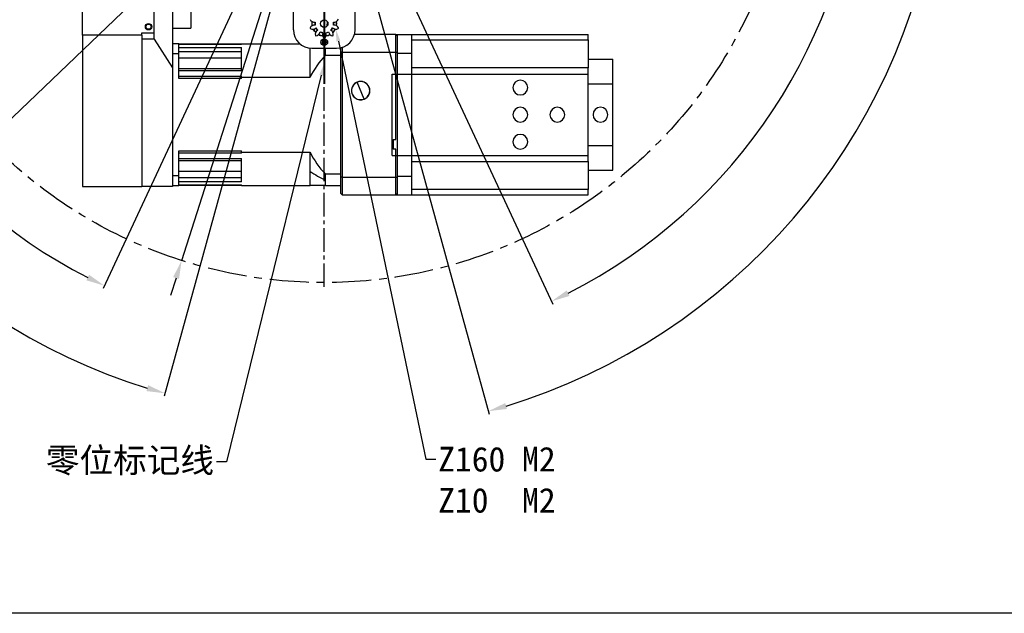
# Model space of a CAD drawing. Header units: millimetres. Extents: x 98673 to 101395, y 28002 to 29954.
# Tile 2 of 43: x 99190 to 99988, y 28028 to 28510. Entities that reach past the tile are written whole.
import ezdxf
from ezdxf import colors
from ezdxf.entities.mleader import LeaderData, LeaderLine
from ezdxf.math import Vec2, Vec3

# ---------------------------------------------------------------- set-up
doc = ezdxf.new("R2010")
doc.units = ezdxf.units.MM
doc.linetypes.add('CENTER', pattern=[50.8, 31.75, -6.35, 6.35, -6.35])
doc.linetypes.add('CENTER2', pattern=[28.575, 19.05, -3.175, 3.175, -3.175])
doc.layers.add('标注', color=3, linetype='Continuous', lineweight=25)
doc.layers.add('点划线', color=1, linetype='CENTER', lineweight=25)
doc.styles.get("Standard").update_dxf_attribs({"font": 'SimSun.ttf'})
doc.dimstyles.new('ISO-25', dxfattribs={"dimscale": 2.5, "dimtxt": 8, "dimasz": 6, "dimexe": 1, "dimexo": 0, "dimgap": 1.5, "dimtad": 1, "dimtoh": 1, "dimdsep": 46, "dimtxsty": 'Standard', "dimcen": 2.5, "dimclrd": 3, "dimclre": 3, "dimclrt": 3, "dimadec": 0, "dimazin": 0, "dimtfac": 1, "dimtmove": 0, "dimatfit": 3, "dimfxl": 0, "dimarcsym": 0})

# ---------------------------------------------------------------- blocks, each defined once
blk = doc.blocks.new('*U51')
at = {"layer": '点划线', "color": 0, "linetype": 'CENTER2', "lineweight": -3, "transparency": 16777216}
for p, q in [((0, 76), (0, 383.5)), ((-383.5, 0), (-76, 0)), ((76, 0), (383.5, 0)), ((0, -383.5), (0, -76))]:
    blk.add_line(p, q, dxfattribs=at)
at = {"layer": '点划线', "color": 0, "linetype": 'Continuous', "lineweight": -3, "transparency": 16777216}
for p, q in [((0, -38), (0, 38)), ((-38, 0), (38, 0))]:
    blk.add_line(p, q, dxfattribs=at)
blk = doc.blocks.new('*D52')
at = {"layer": 'Defpoints', "color": 0, "lineweight": -3, "transparency": 16777216}
for p in [(99509.8, 28791.17), (99436.67, 28676.5), (99436.67, 28676.5), (99494.15, 28553.24), (99834.46, 28497.93)]:
    blk.add_point(p, dxfattribs=at)
at = {"layer": '标注', "color": 3, "lineweight": -2, "transparency": 16777216}
for p, q in [((99509.8, 28791.17), (99672.47, 29046.24)), ((99494.15, 28553.24), (99622, 28279.06))]:
    blk.add_line(p, q, dxfattribs=at)
blk.add_arc((99436.67, 28676.5), 436.03, 296.97116, 55.50088, dxfattribs=at)
at = {"layer": '标注', "color": 3, "lineweight": -3, "transparency": 16777216}
for points in [[(99682.25, 29033.76), (99685.02, 29037.93), (99671.13, 29044.13)], [(99635.52, 28285.65), (99633.33, 28290.15), (99620.95, 28281.33)]]:
    blk.add_solid(points, dxfattribs=at)
at = {"layer": '标注', "color": 3, "lineweight": -3, "transparency": 16777216, "insert": (99857.99, 28842.51), "char_height": 20, "width": 479.6581, "attachment_point": 5, "rotation": 291.50568}
blk.add_mtext('122°（电子限位）', dxfattribs=at)
blk = doc.blocks.new('*D53')
at = {"layer": 'Defpoints', "color": 0, "lineweight": -3, "transparency": 16777216}
for p in [(99509.8, 28791.17), (99436.67, 28676.5), (99436.67, 28676.5), (99472.71, 28545.36), (99868.95, 28420.86)]:
    blk.add_point(p, dxfattribs=at)
at = {"layer": '标注', "color": 3, "lineweight": -2, "transparency": 16777216}
for p, q in [((99509.8, 28791.17), (99708.06, 29102.04)), ((99472.71, 28545.36), (99570.4, 28189.83))]:
    blk.add_line(p, q, dxfattribs=at)
blk.add_arc((99436.67, 28676.5), 502.21, 287.07589, 55.76067, dxfattribs=at)
at = {"layer": '标注', "color": 3, "lineweight": -3, "transparency": 16777216}
for points in [[(99717.87, 29089.59), (99720.62, 29093.76), (99706.72, 29099.93)], [(99584.84, 28194.03), (99583.44, 28198.83), (99569.74, 28192.24)]]:
    blk.add_solid(points, dxfattribs=at)
at = {"layer": '标注', "color": 3, "lineweight": -3, "transparency": 16777216, "insert": (99918.38, 28870.38), "char_height": 20, "width": 519.0828, "attachment_point": 5, "rotation": 291.92403}
blk.add_mtext('132°（机械限位）', dxfattribs=at)
blk = doc.blocks.new('*D54')
at = {"layer": 'Defpoints', "color": 0, "lineweight": -3, "transparency": 16777216}
for p in [(99363.54, 28791.17), (99436.67, 28676.5), (99436.67, 28676.5), (99400.64, 28545.36), (99017.33, 28428.51)]:
    blk.add_point(p, dxfattribs=at)
at = {"layer": '标注', "color": 3, "lineweight": -2, "transparency": 16777216}
for p, q in [((99363.54, 28791.17), (99173.36, 29089.37)), ((99400.64, 28545.36), (99306.93, 28204.32))]:
    blk.add_line(p, q, dxfattribs=at)
blk.add_arc((99436.67, 28676.5), 487.19, 124.29212, 252.87133, dxfattribs=at)
at = {"layer": '标注', "color": 3, "lineweight": -3, "transparency": 16777216}
for points in [[(99160.81, 29081.09), (99163.56, 29076.92), (99174.71, 29087.26)], [(99293.89, 28213.33), (99292.49, 28208.52), (99307.59, 28206.73)]]:
    blk.add_solid(points, dxfattribs=at)
at = {"layer": '标注', "color": 3, "lineweight": -3, "transparency": 16777216, "insert": (98957.61, 28833.82), "char_height": 20, "width": 499.0274, "attachment_point": 5, "rotation": 71.82014}
blk.add_mtext('132°（机械限位）', dxfattribs=at)
blk = doc.blocks.new('*D55')
at = {"layer": 'Defpoints', "color": 0, "lineweight": -3, "transparency": 16777216}
for p in [(99363.54, 28791.17), (99436.67, 28676.5), (99436.67, 28676.5), (99379.2, 28553.24), (99051.67, 28503.67)]:
    blk.add_point(p, dxfattribs=at)
at = {"layer": '标注', "color": 3, "lineweight": -2, "transparency": 16777216}
for p, q in [((99363.54, 28791.17), (99208.41, 29034.42)), ((99379.2, 28553.24), (99257.26, 28291.76))]:
    blk.add_line(p, q, dxfattribs=at)
blk.add_arc((99436.67, 28676.5), 422.02, 124.56457, 242.96339, dxfattribs=at)
at = {"layer": '标注', "color": 3, "lineweight": -3, "transparency": 16777216}
for points in [[(99195.87, 29026.11), (99198.63, 29021.94), (99209.75, 29032.31)], [(99245.94, 28302.85), (99243.74, 28298.36), (99258.32, 28294.03)]]:
    blk.add_solid(points, dxfattribs=at)
at = {"layer": '标注', "color": 3, "lineweight": -3, "transparency": 16777216, "insert": (99017.76, 28807.24), "char_height": 20, "width": 601.6642, "attachment_point": 5, "rotation": 72.66774}
blk.add_mtext('122°（电子限位）', dxfattribs=at)
blk = doc.blocks.new('*D69')
at = {"layer": 'Defpoints', "color": 0, "lineweight": -3, "transparency": 16777216}
for p in [(99554.97, 28743.59), (99318.37, 28609.41)]:
    blk.add_point(p, dxfattribs=at)
at = {"layer": '标注', "color": 3, "lineweight": -2, "transparency": 16777216}
for p, q in [((99568.02, 28750.99), (99581.07, 28758.39)), ((99554.97, 28743.59), (99318.37, 28609.41)), ((98961.87, 28407.24), (99305.32, 28602.01)), ((98819.46, 28407.24), (98961.87, 28407.24))]:
    blk.add_line(p, q, dxfattribs=at)
at = {"layer": '标注', "color": 3, "lineweight": -3, "transparency": 16777216}
for points in [[(99566.79, 28753.16), (99569.25, 28748.82), (99554.97, 28743.59)], [(99304.09, 28604.19), (99306.56, 28599.84), (99318.37, 28609.41)]]:
    blk.add_solid(points, dxfattribs=at)
at = {"layer": '标注', "color": 3, "lineweight": -3, "transparency": 16777216, "insert": (98888.79, 28440.89), "char_height": 20, "width": 147.8801, "attachment_point": 5}
blk.add_mtext('∅272\\P安装分布圆', dxfattribs=at)
blk = doc.blocks.new('*D70')
at = {"layer": 'Defpoints', "color": 0, "lineweight": -3, "transparency": 16777216}
for p in [(99344.3, 28583.96), (99336.71, 28576.71)]:
    blk.add_point(p, dxfattribs=at)
at = {"layer": '标注', "color": 3, "lineweight": -2, "transparency": 16777216}
for p, q in [((99355.14, 28594.33), (99365.98, 28604.7)), ((99344.3, 28583.96), (99336.71, 28576.71)), ((99029, 28282.44), (99325.87, 28566.34)), ((98884.81, 28282.44), (99029, 28282.44))]:
    blk.add_line(p, q, dxfattribs=at)
blk.add_arc((99340.51, 28580.33), 5.25, 196.43702, 309.13883, dxfattribs=at)
at = {"layer": '标注', "color": 3, "lineweight": -3, "transparency": 16777216}
for points in [[(99353.41, 28596.14), (99356.87, 28592.52), (99344.3, 28583.96)], [(99324.14, 28568.15), (99327.6, 28564.53), (99336.71, 28576.71)]]:
    blk.add_solid(points, dxfattribs=at)
at = {"layer": '标注', "color": 3, "lineweight": -3, "transparency": 16777216, "insert": (98955.03, 28316.04), "char_height": 20, "width": 564.0835, "attachment_point": 5}
blk.add_mtext('12-M12*30\\P车体安装孔', dxfattribs=at)
blk = doc.blocks.new('*D71')
at = {"layer": 'Defpoints', "color": 0, "lineweight": -3, "transparency": 16777216}
for p in [(99552.28, 29038.49), (99321.06, 28314.52)]:
    blk.add_point(p, dxfattribs=at)
at = {"layer": '标注', "color": 3, "lineweight": -2, "transparency": 16777216}
for p, q in [((99568.07, 29087.9), (99556.85, 29052.78)), ((99680.87, 29087.9), (99568.07, 29087.9)), ((99321.06, 28314.52), (99552.28, 29038.49)), ((99316.5, 28300.23), (99311.93, 28285.94))]:
    blk.add_line(p, q, dxfattribs=at)
at = {"layer": '标注', "color": 3, "lineweight": -3, "transparency": 16777216}
for points in [[(99554.47, 29053.54), (99559.23, 29052.02), (99552.28, 29038.49)], [(99314.12, 28300.99), (99318.88, 28299.47), (99321.06, 28314.52)]]:
    blk.add_solid(points, dxfattribs=at)
at = {"layer": '标注', "color": 3, "lineweight": -3, "transparency": 16777216, "insert": (99626.34, 29121.56), "char_height": 20, "width": 450.2726, "attachment_point": 5}
blk.add_mtext('∅760\\P回转直径', dxfattribs=at)

msp = doc.modelspace()

# ---------------------------------------------------------------- linework, layer by layer
at = {"color": 7, "linetype": 'Continuous', "lineweight": 25}
for p, q in [((99240.673, 28497.127), (99240.673, 28759.001)), ((99298.673, 28499.001), (99298.673, 28594.103)), ((99313.673, 28573.674), (99313.673, 28470.563)), ((99328.473, 28540.874), (99328.473, 28502.874)), ((99411.673, 28501.501), (99411.673, 28520.998)), ((99461.673, 28501.501), (99461.673, 28520.998)), ((99426.773, 28506.501), (99426.904, 28508.105)), ((99429.159, 28507.645), (99429.073, 28506.501)), ((99429.173, 28506.501), (99429.262, 28507.655)), ((99439.083, 28504.715), (99439.256, 28508.027)), ((99444.077, 28507.695), (99444.173, 28506.501)), ((99444.273, 28506.501), (99444.18, 28507.684)), ((99446.433, 28508.157), (99446.573, 28506.501)), ((99288.673, 28497.127), (99288.673, 28499.001)), ((99288.673, 28499.001), (99298.673, 28499.001)), ((99298.673, 28494.001), (99298.673, 28499.001)), ((99313.673, 28502.874), (99328.473, 28502.874)), ((99426.773, 28506.501), (99426.673, 28506.501)), ((99426.912, 28504.846), (99426.773, 28506.501)), ((99429.073, 28506.501), (99429.165, 28505.318)), ((99429.173, 28506.501), (99429.073, 28506.501)), ((99429.268, 28505.308), (99429.173, 28506.501)), ((99435.158, 28499.054), (99435.478, 28498.996)), ((99444.173, 28506.501), (99444.083, 28505.347)), ((99444.173, 28506.501), (99444.273, 28506.501)), ((99444.187, 28505.365), (99444.273, 28506.501)), ((99446.573, 28506.501), (99446.442, 28504.898)), ((99446.573, 28506.501), (99446.673, 28506.501)), ((99288.673, 28497.127), (99240.673, 28497.127)), ((99240.673, 28497.127), (99240.673, 28374.294)), ((99288.673, 28497.127), (99288.673, 28374.294)), ((99298.673, 28494.001), (99288.673, 28494.001)), ((99288.673, 28494.001), (99288.673, 28374.294)), ((99298.673, 28494.001), (99313.673, 28470.563)), ((99435.423, 28491.501), (99435.173, 28491.501)), ((99436.673, 28491.501), (99435.423, 28491.501)), ((99436.673, 28491.501), (99437.923, 28491.501)), ((99437.923, 28491.501), (99438.173, 28491.501)), ((99494.673, 28497.665), (99461.174, 28497.665)), ((99494.673, 28483.471), (99494.673, 28497.665)), ((99494.673, 28497.665), (99495.673, 28496.665)), ((99494.673, 28497.665), (99495.673, 28497.665)), ((99495.673, 28497.665), (99507.673, 28497.665)), ((99495.673, 28497.665), (99495.673, 28482.665)), ((99507.673, 28482.665), (99507.673, 28497.665)), ((99507.673, 28497.665), (99650.673, 28497.665)), ((99507.673, 28493.437), (99650.673, 28493.437)), ((99650.673, 28493.437), (99650.673, 28497.665)), ((99650.673, 28493.437), (99650.673, 28470.594)), ((99318.673, 28490.165), (99313.673, 28490.165)), ((99318.673, 28482.362), (99318.673, 28490.165)), ((99318.673, 28490.165), (99369.673, 28490.165)), ((99369.673, 28489.674), (99318.673, 28489.674)), ((99318.673, 28487.013), (99369.673, 28487.013)), ((99369.673, 28483.668), (99318.673, 28483.668)), ((99369.673, 28489.674), (99369.673, 28490.165)), ((99369.673, 28490.165), (99416.85, 28490.165)), ((99369.673, 28468.322), (99369.673, 28487.013)), ((99425.173, 28462.976), (99425.173, 28486.577)), ((99426.673, 28486.501), (99446.673, 28486.501)), ((99437.673, 28480.819), (99437.673, 28486.501)), ((99450.173, 28483.126), (99450.173, 28486.915)), ((99450.173, 28382.205), (99450.173, 28483.126)), ((99451.173, 28487.192), (99451.173, 28483.471)), ((99451.173, 28483.471), (99451.173, 28381.859)), ((99451.173, 28483.471), (99494.673, 28483.471)), ((99494.673, 28412.665), (99494.673, 28483.471)), ((99495.673, 28482.665), (99507.673, 28482.665)), ((99495.673, 28482.665), (99495.673, 28382.665)), ((99507.673, 28382.665), (99507.673, 28482.665)), ((99313.673, 28482.362), (99318.673, 28482.362)), ((99318.673, 28461.97), (99318.673, 28482.362)), ((99369.673, 28478.627), (99318.673, 28478.627)), ((99437.673, 28480.819), (99450.173, 28480.819)), ((99650.673, 28477.665), (99670.673, 28477.665)), ((99670.673, 28457.665), (99670.673, 28477.665)), ((99313.673, 28470.563), (99313.673, 28374.294)), ((99318.673, 28470.127), (99369.673, 28470.127)), ((99369.673, 28468.322), (99318.673, 28468.322)), ((99650.673, 28470.594), (99507.673, 28470.594)), ((99650.673, 28465.654), (99650.673, 28470.594)), ((99318.673, 28463.891), (99369.673, 28463.891)), ((99369.673, 28461.97), (99318.673, 28461.97)), ((99369.673, 28462.976), (99369.673, 28463.891)), ((99369.673, 28461.97), (99369.673, 28462.976)), ((99369.673, 28462.976), (99425.173, 28462.976)), ((99463.366, 28458.96), (99463.309, 28459.097)), ((99468.98, 28445.371), (99463.366, 28458.96)), ((99491.673, 28465.654), (99650.673, 28465.654)), ((99491.673, 28399.677), (99491.673, 28465.654)), ((99650.673, 28399.677), (99650.673, 28465.654)), ((99650.673, 28457.665), (99670.673, 28457.665)), ((99670.673, 28407.665), (99670.673, 28457.665)), ((99468.98, 28445.371), (99469.037, 28445.234)), ((99492.673, 28412.665), (99494.673, 28412.665)), ((99492.673, 28412.665), (99492.673, 28404.665)), ((99318.673, 28403.361), (99369.673, 28403.361)), ((99318.673, 28382.969), (99318.673, 28403.361)), ((99369.673, 28402.355), (99369.673, 28403.361)), ((99494.673, 28404.665), (99492.673, 28404.665)), ((99494.673, 28381.859), (99494.673, 28404.665)), ((99650.673, 28407.665), (99670.673, 28407.665)), ((99670.673, 28387.665), (99670.673, 28407.665)), ((99369.673, 28401.439), (99318.673, 28401.439)), ((99318.673, 28397.009), (99369.673, 28397.009)), ((99369.673, 28395.203), (99318.673, 28395.203)), ((99369.673, 28402.355), (99425.173, 28402.355)), ((99369.673, 28401.439), (99369.673, 28402.355)), ((99369.673, 28378.318), (99369.673, 28397.009)), ((99425.173, 28386.703), (99425.173, 28402.355)), ((99491.673, 28399.677), (99650.673, 28399.677)), ((99507.673, 28394.737), (99650.673, 28394.737)), ((99650.673, 28394.737), (99650.673, 28399.677)), ((99650.673, 28394.737), (99650.673, 28371.894)), ((99650.673, 28387.665), (99670.673, 28387.665)), ((99318.673, 28382.969), (99313.673, 28382.969)), ((99369.673, 28386.703), (99318.673, 28386.703)), ((99318.673, 28375.165), (99318.673, 28382.969)), ((99318.673, 28381.662), (99369.673, 28381.662)), ((99425.173, 28375.165), (99425.173, 28386.703)), ((99450.173, 28384.512), (99437.673, 28384.512)), ((99437.673, 28379.632), (99437.673, 28384.512)), ((99437.673, 28375.165), (99437.673, 28379.632)), ((99450.173, 28368.665), (99450.173, 28382.205)), ((99494.673, 28381.859), (99451.173, 28381.859)), ((99451.173, 28381.859), (99451.173, 28367.665)), ((99494.673, 28367.665), (99494.673, 28381.859)), ((99495.673, 28382.665), (99495.673, 28367.665)), ((99507.673, 28382.665), (99495.673, 28382.665)), ((99507.673, 28367.665), (99507.673, 28382.665)), ((99240.673, 28374.294), (99288.673, 28374.294)), ((99308.673, 28374.294), (99288.673, 28374.294)), ((99313.673, 28374.294), (99308.673, 28374.294)), ((99313.673, 28375.165), (99318.673, 28375.165)), ((99369.673, 28378.318), (99318.673, 28378.318)), ((99318.673, 28375.657), (99369.673, 28375.657)), ((99369.673, 28375.165), (99318.673, 28375.165)), ((99369.673, 28375.165), (99369.673, 28375.657)), ((99369.673, 28375.165), (99425.173, 28375.165)), ((99437.673, 28375.165), (99425.173, 28375.165)), ((99437.673, 28375.165), (99450.173, 28375.165)), ((99650.673, 28371.894), (99507.673, 28371.894)), ((99650.673, 28367.665), (99650.673, 28371.894)), ((99450.173, 28368.665), (99451.173, 28367.665)), ((99451.173, 28367.665), (99494.673, 28367.665)), ((99494.673, 28367.665), (99495.673, 28368.665)), ((99494.673, 28367.665), (99495.673, 28367.665)), ((99495.673, 28367.665), (99507.673, 28367.665)), ((99507.673, 28367.665), (99650.673, 28367.665))]:
    msp.add_line(p, q, dxfattribs=at)
at = {"lineweight": 30}
msp.add_line((101368.087, 28028.326), (98744.44, 28028.326), dxfattribs=at)
at = {"color": 7, "linetype": 'Continuous', "lineweight": 25, "flags": 128}
for points in [[(99429.705, 28499.329), (99428.667, 28500.509), (99427.721, 28502.044)], [(99429.922, 28503.01), (99430.731, 28501.763), (99431.295, 28501.132)], [(99431.384, 28501.184), (99430.809, 28501.825), (99429.999, 28503.079)], [(99435.519, 28499.091), (99435.004, 28499.189), (99433.98, 28499.502)], [(99443.364, 28503.114), (99442.537, 28501.825), (99441.99, 28501.212)], [(99442.079, 28501.16), (99442.615, 28501.763), (99443.442, 28503.046)], [(99445.648, 28502.091), (99444.954, 28500.896), (99443.744, 28499.43)], [(99451.173, 28483.471), (99451.048, 28483.428), (99450.923, 28483.385), (99450.798, 28483.342), (99450.673, 28483.299), (99450.548, 28483.256), (99450.423, 28483.212), (99450.298, 28483.169), (99450.173, 28483.126)], [(99494.673, 28483.471), (99494.798, 28483.428), (99494.923, 28483.385), (99495.048, 28483.342), (99495.173, 28483.299), (99495.298, 28483.256), (99495.423, 28483.212), (99495.548, 28483.169), (99495.673, 28483.126)], [(99451.173, 28381.859), (99451.048, 28381.903), (99450.923, 28381.946), (99450.798, 28381.989), (99450.673, 28382.032), (99450.548, 28382.075), (99450.423, 28382.118), (99450.298, 28382.162), (99450.173, 28382.205)], [(99494.673, 28381.859), (99494.798, 28381.903), (99494.923, 28381.946), (99495.048, 28381.989), (99495.173, 28382.032), (99495.298, 28382.075), (99495.423, 28382.118), (99495.548, 28382.162), (99495.673, 28382.205)]]:
    msp.add_lwpolyline(points, dxfattribs=at)
at = {"color": 7, "linetype": 'Continuous', "lineweight": 25}
for centre, radius in [((99294.173, 28504.001), 2.6), ((99436.673, 28506.501), 3), ((99294.173, 28504.001), 2.1), ((99436.673, 28491.501), 2.75), ((99436.673, 28491.501), 1.6)]:
    msp.add_circle(centre, radius, dxfattribs=at)
for centre, radius, start, end in [((99428.798, 28511.628), 4, 205.059686, 276.681898), ((99436.673, 28506.501), 10, 170.471943, 189.831032), ((99436.673, 28506.501), 7.499, 171.147151, 189.155824), ((99444.521, 28511.67), 4, 263.621077, 335.243289), ((99436.673, 28506.501), 7.499, 351.147151, 9.155824), ((99436.673, 28506.501), 10, 350.471943, 9.831032), ((99426.673, 28501.501), 15, 180, 270), ((99428.825, 28501.333), 4, 83.621077, 155.243289), ((99436.673, 28506.501), 12, 196.924882, 199.378093), ((99427.288, 28506.02), 4, 241.059686, 312.681898), ((99436.673, 28506.501), 9.9, 206.676974, 225.626001), ((99433.362, 28497.707), 4, 119.621077, 191.243289), ((99429.363, 28500.596), 4, 277.059686, 348.681898), ((99436.673, 28506.501), 7.499, 207.147151, 225.155824), ((99436.673, 28506.501), 7.499, 243.147151, 261.155824), ((99439.163, 28497.441), 4, 155.621077, 227.243289), ((99434.23, 28497.427), 4, 313.059686, 24.681898), ((99436.673, 28506.501), 7.499, 279.147151, 297.155824), ((99436.673, 28506.501), 7.6, 279.348051, 296.954924), ((99444.013, 28500.635), 4, 191.621077, 263.243289), ((99436.673, 28506.501), 7.499, 315.147151, 333.155824), ((99440.03, 28497.725), 4, 349.059686, 60.681898), ((99446.06, 28506.07), 4, 227.621077, 299.243289), ((99436.673, 28506.501), 9.9, 314.676974, 333.626001), ((99444.548, 28501.375), 4, 25.059686, 96.681898), ((99446.673, 28501.501), 15, 270, 0), ((99436.673, 28506.501), 12, 340.924882, 343.378093), ((99436.673, 28506.501), 12, 232.924882, 235.378093), ((99436.673, 28506.501), 10, 242.471943, 261.831032), ((99436.673, 28506.501), 9.9, 242.676974, 261.626001), ((99436.673, 28491.501), 1.5, 0, 180), ((99436.673, 28491.501), 1.5, 180, 0), ((99436.673, 28491.501), 1.25, 0, 180), ((99436.673, 28491.501), 1.25, 180, 0), ((99436.673, 28506.501), 12, 268.924882, 271.378093), ((99436.673, 28506.501), 10, 278.471943, 297.831032), ((99436.673, 28506.501), 9.9, 278.676974, 297.626001), ((99436.673, 28506.501), 12, 304.924882, 307.378093), ((99487.422, 28432.665), 69.237, 135.93393, 154.037352), ((99466.173, 28452.165), 7.5, 112.448281, 292.448281), ((99466.173, 28452.165), 7.351, 112.448281, 292.448281), ((99466.173, 28452.165), 7.5, 292.448281, 112.448281), ((99466.173, 28452.165), 7.351, 292.448281, 112.448281), ((99595.673, 28454.665), 6, 0, 180), ((99595.673, 28454.665), 6, 180, 0), ((99595.673, 28432.665), 6, 0, 180), ((99625.673, 28432.665), 6, 0, 180), ((99660.673, 28432.665), 6, 0, 180), ((99595.673, 28432.665), 6, 180, 0), ((99625.673, 28432.665), 6, 180, 0), ((99660.673, 28432.665), 6, 180, 0), ((99595.673, 28410.665), 6, 0, 180), ((99595.673, 28410.665), 6, 180, 0), ((99487.422, 28432.665), 69.237, 205.962648, 224.06607), ((99476.506, 28462.865), 91.846, 236.019927, 244.988152)]:
    msp.add_arc(centre, radius, start, end, dxfattribs=at)
at = {"layer": '标注', "lineweight": 40}
msp.add_line((99436.673, 28564.03), (99436.673, 28457.733), dxfattribs=at)
at = {"layer": '点划线', "lineweight": -3}
msp.add_circle((99436.673, 28676.501), 380, dxfattribs=at)

# ---------------------------------------------------------------- block references
at = {"layer": '点划线', "linetype": 'CENTER2', "lineweight": -3}
msp.add_blockref('*U51', (99436.673, 28676.501), dxfattribs=at)

# ---------------------------------------------------------------- dimensions: what is measured, and where the dimension line sits
at = {"layer": '标注', "lineweight": -3}
for p1, p2, text, picture, middle in [((99321.061, 28314.515), (99552.284, 29038.488), '<>\\P回转直径', '*D71', (99626.341, 29087.901)), ((99554.973, 28743.591), (99318.372, 28609.412), '<>\\P安装分布圆', '*D69', (98888.79, 28407.236)), ((99344.301, 28583.963), (99336.712, 28576.706), '12-M12*30\\P车体安装孔', '*D70', (98955.029, 28282.44))]:
    dim = msp.add_diameter_dim_2p(p1=p1, p2=p2, text=text, dimstyle='ISO-25', dxfattribs=at)
    dim.commit()
    dim.dimension.update_dxf_attribs({"geometry": picture, "text_midpoint": middle, "dimtype": 163})
for base, line1, line2, text, picture, middle in [((99868.948, 28420.858), ((99436.673, 28676.501), (99472.707, 28545.362)), ((99436.673, 28676.501), (99509.801, 28791.167)), '<>（机械限位）', '*D53', (99902.563, 28864.015)), ((99051.672, 28503.669), ((99363.544, 28791.167), (99436.673, 28676.501)), ((99436.673, 28676.501), (99379.197, 28553.244)), '<>（电子限位）', '*D55', (99033.82, 28802.225)), ((99017.331, 28428.507), ((99400.638, 28545.362), (99436.673, 28676.501)), ((99363.544, 28791.167), (99436.673, 28676.501)), '<>（机械限位）', '*D54', (98973.807, 28828.504)), ((99834.456, 28497.931), ((99494.149, 28553.244), (99436.673, 28676.501)), ((99436.673, 28676.501), (99509.801, 28791.167)), '<>（电子限位）', '*D52', (99842.343, 28836.346))]:
    dim = msp.add_angular_dim_2l(base=base, line1=line1, line2=line2, text=text, dimstyle='ISO-25', dxfattribs=at)
    dim.commit()
    dim.dimension.update_dxf_attribs({"geometry": picture, "text_midpoint": middle, "dimtype": 162})

# ---------------------------------------------------------------- leaders
ml = msp.add_multileader_mtext('Standard', dxfattribs=at)
ml.set_content('Z160 M2\\PZ10  M2', color=3)
ml.set_leader_properties(color=3)
ml.build(insert=Vec2(0, 0))
ml.multileader.update_dxf_attribs({"arrow_head_size": 10})
ctx = ml.context
ctx.base_point, ctx.char_height, ctx.arrow_head_size, ctx.plane_origin = Vec3(99527.071, 28153.265), 20, 10, Vec3(99540.918, 28589.157)
notes = []
notes.append((ctx, [(0, (1, 1, 0), (99519.071, 28153.265), (1, 0), 8, [(0, [(99446.06, 28502.07)], 0, [])])]))
ctx.mtext.insert, ctx.mtext.flow_direction = Vec3(99529.071, 28163.321), 5
ml = msp.add_multileader_mtext('Standard', dxfattribs=at)
ml.set_content('零位标记线', color=3)
ml.set_leader_properties(color=3)
ml.build(insert=Vec2(0, 0))
ml.multileader.update_dxf_attribs({"arrow_head_size": 10})
ctx = ml.context
ctx.base_point, ctx.char_height, ctx.arrow_head_size, ctx.plane_origin = Vec3(99205.484, 28151.026), 20, 10, Vec3(99436.673, 28474.34)
ctx.text_align_type = 2
notes.append((ctx, [(0, (1, 1, 0), (99357.26, 28151.026), (-1, 0), 8, [(0, [(99436.673, 28474.34)], 0, [])])]))
ctx.mtext.insert, ctx.mtext.alignment, ctx.mtext.flow_direction = Vec3(99347.26, 28162.479), 3, 5
for ctx, leaders in notes:
    for number, flags, end, landing, length, lines in leaders:
        leader = LeaderData()
        leader.index, (leader.has_last_leader_line, leader.has_dogleg_vector, leader.attachment_direction) = number, flags
        leader.last_leader_point, leader.dogleg_vector, leader.dogleg_length = Vec3(end), Vec3(landing), length
        for number, points, colour, breaks in lines:
            line = LeaderLine()
            line.index, line.vertices, line.color, line.breaks = number, Vec3.list(points), colors.encode_raw_color(colour), breaks
            leader.lines.append(line)
        ctx.leaders.append(leader)

doc.saveas('drawing.dxf')
